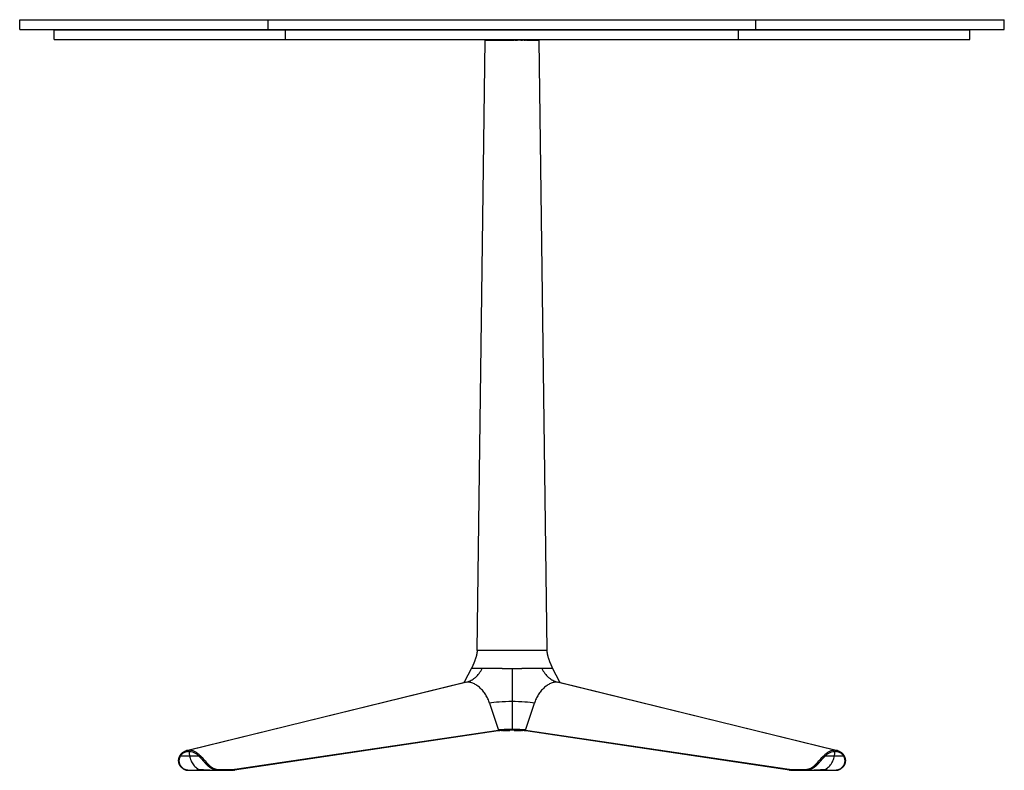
# Model space of a CAD drawing. Header units: millimetres. Extents: x 0 to 990, y 0 to 755.
import ezdxf

# ---------------------------------------------------------------- set-up
doc = ezdxf.new("R2010")
doc.units = ezdxf.units.MM
doc.header["$MEASUREMENT"] = 0
doc.layers.add('Crea2D$visibili$tangenti', color=7, linetype='Continuous', true_color=0x000000)

msp = doc.modelspace()

# ---------------------------------------------------------------- linework, layer by layer
at = {"layer": 'Crea2D$visibili$tangenti'}
for p, q in [((0, 755.15), (250, 755.15)), ((0, 745.15), (0, 755.15)), ((250, 745.15), (250, 755.15)), ((250, 755.15), (740, 755.15)), ((740, 755.15), (990, 755.15)), ((740, 745.15), (740, 755.15)), ((990, 745.15), (990, 755.15)), ((0, 745.15), (250, 745.15)), ((34.74, 745.09), (267.19, 745.09)), ((34.74, 735.09), (34.74, 745.09)), ((250, 745.15), (740, 745.15)), ((267.19, 735.09), (267.19, 745.09)), ((267.19, 745.09), (722.81, 745.09)), ((722.81, 745.09), (955.26, 745.09)), ((722.81, 735.09), (722.81, 745.09)), ((740, 745.15), (990, 745.15)), ((955.26, 735.09), (955.26, 745.09)), ((34.74, 735.09), (267.19, 735.09)), ((267.19, 735.09), (722.81, 735.09)), ((460, 120.49), (468, 734.65)), ((468, 734.65), (495.79, 734.65)), ((496.02, 734.65), (495.79, 734.65)), ((496.02, 734.65), (496.08, 734.65)), ((496.32, 734.65), (496.08, 734.65)), ((496.32, 734.65), (496.38, 734.65)), ((496.63, 734.65), (496.38, 734.65)), ((496.63, 734.65), (496.69, 734.65)), ((496.84, 734.65), (496.69, 734.65)), ((496.84, 734.65), (497, 734.65)), ((497.06, 734.65), (497, 734.65)), ((497.06, 734.65), (497.3, 734.65)), ((497.38, 734.65), (497.3, 734.65)), ((497.38, 734.65), (497.61, 734.65)), ((497.69, 734.65), (497.61, 734.65)), ((497.69, 734.65), (497.91, 734.65)), ((498, 734.65), (497.91, 734.65)), ((498, 734.65), (498.22, 734.65)), ((498.31, 734.65), (498.22, 734.65)), ((498.31, 734.65), (498.49, 734.65)), ((498.62, 734.65), (498.49, 734.65)), ((498.62, 734.65), (498.8, 734.65)), ((498.93, 734.65), (498.8, 734.65)), ((498.93, 734.65), (499.12, 734.65)), ((499.24, 734.65), (499.12, 734.65)), ((499.24, 734.65), (499.43, 734.65)), ((499.55, 734.65), (499.43, 734.65)), ((499.55, 734.65), (499.75, 734.65)), ((499.86, 734.65), (499.75, 734.65)), ((499.86, 734.65), (500.06, 734.65)), ((500.16, 734.65), (500.06, 734.65)), ((500.16, 734.65), (500.38, 734.65)), ((500.47, 734.65), (500.38, 734.65)), ((500.47, 734.65), (500.69, 734.65)), ((500.95, 734.65), (500.69, 734.65)), ((500.95, 734.65), (501.01, 734.65)), ((501.26, 734.65), (501.01, 734.65)), ((501.26, 734.65), (501.32, 734.65)), ((501.56, 734.65), (501.32, 734.65)), ((501.56, 734.65), (501.64, 734.65)), ((501.87, 734.65), (501.64, 734.65)), ((501.87, 734.65), (501.94, 734.65)), ((502.18, 734.65), (501.94, 734.65)), ((502.18, 734.65), (502.24, 734.65)), ((502.49, 734.65), (502.24, 734.65)), ((502.49, 734.65), (502.54, 734.65)), ((502.8, 734.65), (502.54, 734.65)), ((502.8, 734.65), (502.86, 734.65)), ((503.11, 734.65), (502.86, 734.65)), ((503.11, 734.65), (503.16, 734.65)), ((503.42, 734.65), (503.16, 734.65)), ((503.42, 734.65), (503.52, 734.65)), ((503.73, 734.65), (503.52, 734.65)), ((503.73, 734.65), (503.84, 734.65)), ((504.02, 734.65), (503.84, 734.65)), ((504.02, 734.65), (504.15, 734.65)), ((504.31, 734.65), (504.15, 734.65)), ((504.31, 734.65), (504.46, 734.65)), ((504.6, 734.65), (504.46, 734.65)), ((504.6, 734.65), (504.77, 734.65)), ((504.89, 734.65), (504.77, 734.65)), ((504.89, 734.65), (505.08, 734.65)), ((505.18, 734.65), (505.08, 734.65)), ((505.18, 734.65), (505.39, 734.65)), ((505.57, 734.65), (505.39, 734.65)), ((505.57, 734.65), (505.7, 734.65)), ((505.87, 734.65), (505.7, 734.65)), ((505.87, 734.65), (506.01, 734.65)), ((506.18, 734.65), (506.01, 734.65)), ((506.18, 734.65), (506.31, 734.65)), ((506.48, 734.65), (506.31, 734.65)), ((506.48, 734.65), (506.59, 734.65)), ((506.78, 734.65), (506.59, 734.65)), ((506.78, 734.65), (506.87, 734.65)), ((507.08, 734.65), (506.87, 734.65)), ((507.08, 734.65), (507.23, 734.65)), ((507.38, 734.65), (507.23, 734.65)), ((507.38, 734.65), (507.53, 734.65)), ((507.68, 734.65), (507.53, 734.65)), ((507.68, 734.65), (507.83, 734.65)), ((507.95, 734.65), (507.83, 734.65)), ((507.95, 734.65), (508.13, 734.65)), ((508.22, 734.65), (508.13, 734.65)), ((508.22, 734.65), (508.43, 734.65)), ((508.5, 734.65), (508.43, 734.65)), ((508.5, 734.65), (508.73, 734.65)), ((508.86, 734.65), (508.73, 734.65)), ((508.86, 734.65), (509.01, 734.65)), ((509.15, 734.65), (509.01, 734.65)), ((509.15, 734.65), (509.27, 734.65)), ((509.43, 734.65), (509.27, 734.65)), ((509.43, 734.65), (509.53, 734.65)), ((509.72, 734.65), (509.53, 734.65)), ((509.72, 734.65), (509.89, 734.65)), ((510.01, 734.65), (509.89, 734.65)), ((510.01, 734.65), (510.18, 734.65)), ((510.29, 734.65), (510.18, 734.65)), ((510.29, 734.65), (510.47, 734.65)), ((510.52, 734.65), (510.47, 734.65)), ((510.52, 734.65), (510.75, 734.65)), ((510.8, 734.65), (510.75, 734.65)), ((510.8, 734.65), (511.03, 734.65)), ((511.08, 734.65), (511.03, 734.65)), ((511.08, 734.65), (511.27, 734.65)), ((511.36, 734.65), (511.27, 734.65)), ((511.36, 734.65), (511.51, 734.65)), ((511.64, 734.65), (511.51, 734.65)), ((511.64, 734.65), (511.77, 734.65)), ((511.91, 734.65), (511.77, 734.65)), ((511.91, 734.65), (512.13, 734.65)), ((512.18, 734.65), (512.13, 734.65)), ((512.18, 734.65), (512.39, 734.65)), ((512.45, 734.65), (512.39, 734.65)), ((512.45, 734.65), (512.66, 734.65)), ((512.7, 734.65), (512.66, 734.65)), ((512.7, 734.65), (512.91, 734.65)), ((512.97, 734.65), (512.91, 734.65)), ((512.97, 734.65), (513.13, 734.65)), ((513.23, 734.65), (513.13, 734.65)), ((513.23, 734.65), (513.24, 734.65)), ((513.49, 734.65), (513.24, 734.65)), ((513.49, 734.65), (513.69, 734.65)), ((513.74, 734.65), (513.69, 734.65)), ((513.74, 734.65), (513.94, 734.65)), ((513.99, 734.65), (513.94, 734.65)), ((513.99, 734.65), (514.19, 734.65)), ((514.21, 734.65), (514.19, 734.65)), ((514.21, 734.65), (514.41, 734.65)), ((514.48, 734.65), (514.41, 734.65)), ((514.71, 734.65), (514.48, 734.65)), ((514.48, 734.65), (514.48, 734.65)), ((514.71, 734.65), (514.82, 734.65)), ((514.95, 734.65), (514.82, 734.65)), ((514.95, 734.65), (515.15, 734.65)), ((515.18, 734.65), (515.15, 734.65)), ((515.18, 734.65), (515.38, 734.65)), ((515.39, 734.65), (515.38, 734.65)), ((515.39, 734.65), (515.57, 734.65)), ((515.63, 734.65), (515.57, 734.65)), ((515.63, 734.65), (515.65, 734.65)), ((515.85, 734.65), (515.65, 734.65)), ((515.85, 734.65), (515.96, 734.65)), ((516.07, 734.65), (515.96, 734.65)), ((516.07, 734.65), (516.27, 734.65)), ((516.28, 734.65), (516.27, 734.65)), ((516.28, 734.65), (516.46, 734.65)), ((516.7, 734.65), (516.46, 734.65)), ((516.7, 734.65), (516.89, 734.65)), ((516.9, 734.65), (516.89, 734.65)), ((516.9, 734.65), (517.1, 734.65)), ((517.1, 734.65), (517.1, 734.65)), ((517.43, 734.65), (517.1, 734.65)), ((517.1, 734.65), (517.1, 734.65)), ((517.43, 734.65), (517.49, 734.65)), ((517.56, 734.65), (517.49, 734.65)), ((517.56, 734.65), (517.67, 734.65)), ((517.72, 734.65), (517.67, 734.65)), ((517.72, 734.65), (517.86, 734.65)), ((517.98, 734.65), (517.86, 734.65)), ((517.98, 734.65), (518.04, 734.65)), ((518.12, 734.65), (518.04, 734.65)), ((518.12, 734.65), (518.22, 734.65)), ((518.26, 734.65), (518.22, 734.65)), ((518.26, 734.65), (518.4, 734.65)), ((518.49, 734.65), (518.4, 734.65)), ((518.49, 734.65), (518.57, 734.65)), ((518.61, 734.65), (518.57, 734.65)), ((518.61, 734.65), (518.89, 734.65)), ((518.96, 734.65), (518.89, 734.65)), ((518.96, 734.65), (519.05, 734.65)), ((519.16, 734.65), (519.05, 734.65)), ((519.16, 734.65), (519.2, 734.65)), ((519.45, 734.65), (519.2, 734.65)), ((519.45, 734.65), (519.5, 734.65)), ((519.54, 734.65), (519.5, 734.65)), ((519.54, 734.65), (519.64, 734.65)), ((519.69, 734.65), (519.64, 734.65)), ((519.69, 734.65), (519.91, 734.65)), ((519.97, 734.65), (519.91, 734.65)), ((519.97, 734.65), (520.15, 734.65)), ((520.2, 734.65), (520.15, 734.65)), ((520.2, 734.65), (520.28, 734.65)), ((520.32, 734.65), (520.28, 734.65)), ((520.32, 734.65), (520.39, 734.65)), ((520.44, 734.65), (520.39, 734.65)), ((520.44, 734.65), (520.5, 734.65)), ((520.59, 734.65), (520.5, 734.65)), ((520.59, 734.65), (520.61, 734.65)), ((520.69, 734.65), (520.61, 734.65)), ((520.69, 734.65), (520.72, 734.65)), ((520.79, 734.65), (520.72, 734.65)), ((520.79, 734.65), (520.82, 734.65)), ((520.88, 734.65), (520.82, 734.65)), ((520.88, 734.65), (520.91, 734.65)), ((521.06, 734.65), (520.91, 734.65)), ((521.06, 734.65), (521.09, 734.65)), ((521.14, 734.65), (521.09, 734.65)), ((521.14, 734.65), (521.25, 734.65)), ((521.3, 734.65), (521.25, 734.65)), ((521.3, 734.65), (521.32, 734.65)), ((521.37, 734.65), (521.32, 734.65)), ((521.37, 734.65), (521.39, 734.65)), ((521.43, 734.65), (521.39, 734.65)), ((521.43, 734.65), (521.46, 734.65)), ((521.5, 734.65), (521.46, 734.65)), ((521.5, 734.65), (521.52, 734.65)), ((521.55, 734.65), (521.52, 734.65)), ((521.55, 734.65), (521.58, 734.65)), ((521.61, 734.65), (521.58, 734.65)), ((521.61, 734.65), (521.63, 734.65)), ((521.66, 734.65), (521.63, 734.65)), ((521.66, 734.65), (521.68, 734.65)), ((521.71, 734.65), (521.68, 734.65)), ((521.71, 734.65), (521.73, 734.65)), ((521.75, 734.65), (521.73, 734.65)), ((521.75, 734.65), (521.77, 734.65)), ((521.79, 734.65), (521.77, 734.65)), ((521.79, 734.65), (521.81, 734.65)), ((521.83, 734.65), (521.81, 734.65)), ((521.83, 734.65), (521.84, 734.65)), ((521.86, 734.65), (521.84, 734.65)), ((521.86, 734.65), (521.87, 734.65)), ((521.89, 734.65), (521.87, 734.65)), ((521.89, 734.65), (521.9, 734.65)), ((521.92, 734.65), (521.9, 734.65)), ((521.92, 734.65), (521.93, 734.65)), ((521.94, 734.65), (521.93, 734.65)), ((521.94, 734.65), (521.95, 734.65)), ((521.96, 734.65), (521.95, 734.65)), ((521.97, 734.65), (521.96, 734.65)), ((521.96, 734.65), (521.96, 734.65)), ((521.97, 734.65), (521.98, 734.65)), ((521.98, 734.65), (521.98, 734.65)), ((521.98, 734.65), (521.99, 734.65)), ((521.99, 734.65), (521.99, 734.65)), ((521.99, 734.65), (522, 734.65)), ((522, 734.65), (530, 120.49)), ((522, 734.65), (522, 734.65)), ((522, 734.65), (522, 734.65)), ((722.81, 735.09), (955.26, 735.09)), ((530, 120.49), (460, 120.49)), ((530, 120.49), (530, 120.49)), ((485.22, 102.49), (454.25, 102.49)), ((485.22, 102.49), (495, 102.49)), ((495, 102.49), (504.78, 102.49)), ((495, 102.49), (495, 69.1)), ((535.75, 102.49), (504.78, 102.49)), ((167.96, 19.87), (446.32, 88.43)), ((449.53, 88.82), (170.35, 20.15)), ((819.65, 20.15), (540.47, 88.82)), ((543.68, 88.43), (822.04, 19.87)), ((472.52, 67.52), (481.5, 40.5)), ((495, 69.1), (495, 41.05)), ((508.5, 40.5), (517.48, 67.52)), ((216.44, 1.05), (481.5, 40.5)), ((484.11, 39.9), (484.21, 39.91)), ((484.32, 39.91), (484.21, 39.9)), ((484.32, 39.91), (484.42, 39.92)), ((484.53, 39.93), (484.42, 39.92)), ((484.53, 39.93), (484.62, 39.94)), ((484.74, 39.94), (484.62, 39.93)), ((484.74, 39.94), (484.84, 39.95)), ((484.95, 39.96), (484.84, 39.95)), ((484.95, 39.96), (485.05, 39.96)), ((485.16, 39.97), (485.05, 39.96)), ((485.16, 39.97), (485.26, 39.98)), ((485.37, 39.98), (485.26, 39.98)), ((485.37, 39.98), (485.47, 39.99)), ((485.59, 40), (485.47, 39.99)), ((485.59, 40), (485.69, 40)), ((485.8, 40.01), (485.69, 40)), ((485.8, 40.01), (485.91, 40.01)), ((486.02, 40.02), (485.91, 40.01)), ((486.02, 40.02), (486.12, 40.03)), ((486.24, 40.03), (486.12, 40.03)), ((486.24, 40.03), (486.34, 40.04)), ((486.46, 40.04), (486.34, 40.04)), ((486.68, 40.05), (486.56, 40.05)), ((486.68, 40.05), (486.78, 40.06)), ((486.9, 40.06), (486.78, 40.06)), ((486.9, 40.06), (487, 40.07)), ((487.12, 40.07), (487, 40.07)), ((487.12, 40.07), (487.22, 40.08)), ((487.34, 40.08), (487.22, 40.08)), ((487.34, 40.08), (487.45, 40.09)), ((487.56, 40.09), (487.45, 40.09)), ((487.56, 40.09), (487.67, 40.1)), ((487.79, 40.1), (487.67, 40.1)), ((487.79, 40.1), (487.9, 40.11)), ((488.01, 40.11), (487.9, 40.11)), ((488.01, 40.11), (488.12, 40.11)), ((488.24, 40.12), (488.12, 40.11)), ((488.24, 40.12), (488.35, 40.12)), ((488.46, 40.13), (488.35, 40.12)), ((488.46, 40.13), (488.58, 40.13)), ((488.69, 40.13), (488.58, 40.13)), ((488.69, 40.13), (488.8, 40.14)), ((488.92, 40.14), (488.8, 40.14)), ((488.92, 40.14), (489.03, 40.15)), ((489.15, 40.15), (489.03, 40.15)), ((489.15, 40.15), (489.26, 40.15)), ((489.37, 40.16), (489.26, 40.15)), ((489.37, 40.16), (489.49, 40.16)), ((489.6, 40.16), (489.49, 40.16)), ((489.6, 40.16), (489.72, 40.16)), ((489.83, 40.17), (489.72, 40.16)), ((489.83, 40.17), (489.94, 40.17)), ((490.06, 40.17), (489.94, 40.17)), ((490.06, 40.17), (490.17, 40.18)), ((490.29, 40.18), (490.17, 40.18)), ((490.29, 40.18), (490.4, 40.18)), ((490.51, 40.18), (490.4, 40.18)), ((490.51, 40.18), (490.63, 40.19)), ((490.74, 40.19), (490.63, 40.19)), ((490.74, 40.19), (490.86, 40.19)), ((490.97, 40.19), (490.86, 40.19)), ((490.97, 40.19), (491.09, 40.2)), ((491.2, 40.2), (491.09, 40.2)), ((491.2, 40.2), (491.32, 40.2)), ((491.43, 40.2), (491.32, 40.2)), ((491.43, 40.2), (491.54, 40.2)), ((491.66, 40.21), (491.54, 40.2)), ((491.66, 40.21), (491.77, 40.21)), ((491.89, 40.21), (491.77, 40.21)), ((491.89, 40.21), (492, 40.21)), ((492.12, 40.21), (492, 40.21)), ((492.12, 40.21), (492.23, 40.21)), ((492.35, 40.22), (492.23, 40.21)), ((492.35, 40.22), (492.46, 40.22)), ((492.58, 40.22), (492.46, 40.22)), ((492.58, 40.22), (492.69, 40.22)), ((495, 40.23), (492.69, 40.22)), ((495, 41.05), (495, 40.23)), ((497.31, 40.22), (495, 40.23)), ((497.31, 40.22), (497.42, 40.22)), ((497.54, 40.22), (497.42, 40.22)), ((497.54, 40.22), (497.65, 40.22)), ((497.77, 40.21), (497.65, 40.22)), ((497.77, 40.21), (497.88, 40.21)), ((498, 40.21), (497.88, 40.21)), ((498, 40.21), (498.11, 40.21)), ((498.23, 40.21), (498.11, 40.21)), ((498.23, 40.21), (498.34, 40.21)), ((498.46, 40.2), (498.34, 40.21)), ((498.46, 40.2), (498.57, 40.2)), ((498.68, 40.2), (498.57, 40.2)), ((498.68, 40.2), (498.8, 40.2)), ((498.91, 40.2), (498.8, 40.2)), ((498.91, 40.2), (499.03, 40.19)), ((499.14, 40.19), (499.03, 40.19)), ((499.14, 40.19), (499.26, 40.19)), ((499.37, 40.19), (499.26, 40.19)), ((499.37, 40.19), (499.49, 40.18)), ((499.6, 40.18), (499.49, 40.18)), ((499.6, 40.18), (499.71, 40.18)), ((499.83, 40.18), (499.71, 40.18)), ((499.83, 40.18), (499.94, 40.17)), ((500.06, 40.17), (499.94, 40.17)), ((500.06, 40.17), (500.17, 40.17)), ((500.28, 40.16), (500.17, 40.17)), ((500.28, 40.16), (500.4, 40.16)), ((500.51, 40.16), (500.4, 40.16)), ((500.51, 40.16), (500.63, 40.16)), ((500.74, 40.15), (500.63, 40.16)), ((500.74, 40.15), (500.85, 40.15)), ((500.97, 40.15), (500.85, 40.15)), ((500.97, 40.15), (501.08, 40.14)), ((501.2, 40.14), (501.08, 40.14)), ((501.2, 40.14), (501.31, 40.13)), ((501.42, 40.13), (501.31, 40.13)), ((501.42, 40.13), (501.54, 40.13)), ((501.65, 40.12), (501.54, 40.13)), ((501.65, 40.12), (501.76, 40.12)), ((501.88, 40.11), (501.76, 40.12)), ((501.88, 40.11), (501.99, 40.11)), ((502.1, 40.11), (501.99, 40.11)), ((502.1, 40.11), (502.21, 40.1)), ((502.33, 40.1), (502.21, 40.1)), ((502.33, 40.1), (502.44, 40.09)), ((502.55, 40.09), (502.44, 40.09)), ((502.55, 40.09), (502.66, 40.08)), ((502.78, 40.08), (502.66, 40.08)), ((502.78, 40.08), (502.88, 40.07)), ((503, 40.07), (502.88, 40.07)), ((503, 40.07), (503.1, 40.06)), ((503.22, 40.06), (503.1, 40.06)), ((503.22, 40.06), (503.32, 40.05)), ((503.44, 40.05), (503.32, 40.05)), ((503.66, 40.04), (503.54, 40.04)), ((503.66, 40.04), (503.76, 40.03)), ((503.88, 40.03), (503.76, 40.03)), ((503.88, 40.03), (503.98, 40.02)), ((504.09, 40.01), (503.98, 40.02)), ((504.09, 40.01), (504.2, 40.01)), ((504.31, 40), (504.2, 40.01)), ((504.31, 40), (504.41, 40)), ((504.53, 39.99), (504.41, 40)), ((504.53, 39.99), (504.63, 39.98)), ((504.74, 39.98), (504.63, 39.98)), ((504.74, 39.98), (504.84, 39.97)), ((504.95, 39.96), (504.84, 39.97)), ((504.95, 39.96), (505.05, 39.96)), ((505.16, 39.95), (505.05, 39.96)), ((505.16, 39.95), (505.26, 39.94)), ((505.38, 39.93), (505.26, 39.94)), ((505.38, 39.94), (505.47, 39.93)), ((505.58, 39.92), (505.47, 39.93)), ((505.58, 39.92), (505.68, 39.91)), ((505.79, 39.9), (505.68, 39.91)), ((505.79, 39.91), (505.89, 39.9)), ((508.5, 40.5), (773.56, 1.05)), ((481.08, 39.58), (216.05, 0.12)), ((481.18, 39.59), (481.11, 39.58)), ((508.89, 39.58), (508.82, 39.59)), ((773.95, 0.12), (508.92, 39.58)), ((167.73, 19.82), (167.65, 19.8)), ((167.73, 19.82), (167.81, 19.84)), ((822.19, 19.84), (822.27, 19.82)), ((822.35, 19.8), (822.27, 19.82)), ((161.6, 14.49), (170.85, 14.49)), ((167.27, 19.68), (167.2, 19.66)), ((167.27, 19.68), (167.35, 19.71)), ((167.42, 19.73), (167.35, 19.71)), ((167.42, 19.73), (167.5, 19.75)), ((167.57, 19.77), (167.5, 19.75)), ((167.57, 19.77), (167.65, 19.8)), ((170.85, 14.49), (180.1, 14.49)), ((809.9, 14.49), (819.15, 14.49)), ((819.15, 14.49), (828.4, 14.49)), ((822.35, 19.8), (822.43, 19.77)), ((822.5, 19.75), (822.43, 19.77)), ((822.5, 19.75), (822.58, 19.73)), ((822.65, 19.71), (822.58, 19.73)), ((822.65, 19.71), (822.73, 19.68)), ((822.8, 19.66), (822.73, 19.68)), ((169.68, 0), (177.64, 0)), ((177.68, 0), (191.03, 0)), ((191.06, 0), (190.9, 0)), ((191.24, 0), (199.04, 0)), ((199.23, 0), (214.4, 0)), ((199.74, 0.93), (214.94, 0.93)), ((214.6, 0), (214.43, 0)), ((214.8, 0.01), (214.62, 0)), ((214.83, 0.01), (214.8, 0.01)), ((214.99, 0.02), (214.83, 0.01)), ((215.04, 0.02), (214.99, 0.02)), ((215.99, 0.12), (215.97, 0.12)), ((774.03, 0.12), (774.01, 0.12)), ((775.01, 0.02), (774.96, 0.02)), ((775.17, 0.01), (775.01, 0.02)), ((775.06, 0.93), (790.26, 0.93)), ((775.2, 0.01), (775.17, 0.01)), ((775.38, 0), (775.2, 0.01)), ((775.57, 0), (775.4, 0)), ((775.6, 0), (790.77, 0)), ((790.96, 0), (795.57, 0)), ((795.79, 0), (795.57, 0)), ((795.79, 0), (795.8, 0)), ((795.97, 0), (795.8, 0)), ((795.97, 0), (798.76, 0)), ((799.1, 0), (798.94, 0)), ((798.97, 0), (812.32, 0)), ((812.36, 0), (820.32, 0))]:
    msp.add_line(p, q, dxfattribs=at)
for points in [[(481.5, 40.5), (481.6, 40.52), (481.6, 40.48), (481.61, 40.45), (481.61, 40.41), (481.62, 40.37), (481.62, 40.33), (481.62, 40.29), (481.62, 40.27), (481.62, 40.25), (481.62, 40.23), (481.61, 40.21), (481.61, 40.19), (481.61, 40.17), (481.61, 40.15), (481.61, 40.13), (481.6, 40.11), (481.6, 40.09), (481.6, 40.07), (481.59, 40.05), (481.59, 40.04), (481.58, 40.02), (481.58, 40), (481.57, 39.98), (481.56, 39.96), (481.56, 39.94), (481.55, 39.92), (481.54, 39.91), (481.53, 39.89), (481.53, 39.87), (481.52, 39.86), (481.51, 39.84), (481.5, 39.82), (481.49, 39.81), (481.48, 39.8), (481.47, 39.78), (481.46, 39.77), (481.45, 39.75), (481.44, 39.74), (481.43, 39.73), (481.42, 39.72), (481.41, 39.71), (481.39, 39.7), (481.38, 39.68), (481.37, 39.68), (481.36, 39.67), (481.35, 39.66), (481.33, 39.65), (481.32, 39.64), (481.32, 39.64), (481.31, 39.64), (481.3, 39.63), (481.3, 39.63), (481.29, 39.63), (481.28, 39.62), (481.28, 39.62), (481.27, 39.62), (481.27, 39.61), (481.26, 39.61), (481.25, 39.61), (481.25, 39.61), (481.24, 39.61), (481.23, 39.6), (481.23, 39.6), (481.22, 39.6), (481.21, 39.6), (481.21, 39.6), (481.2, 39.6), (481.2, 39.6), (481.18, 39.59)], [(508.82, 39.59), (508.8, 39.6), (508.8, 39.6), (508.79, 39.6), (508.79, 39.6), (508.78, 39.6), (508.77, 39.6), (508.77, 39.6), (508.76, 39.61), (508.75, 39.61), (508.75, 39.61), (508.74, 39.61), (508.73, 39.61), (508.73, 39.62), (508.72, 39.62), (508.72, 39.62), (508.71, 39.63), (508.7, 39.63), (508.7, 39.63), (508.69, 39.64), (508.68, 39.64), (508.68, 39.64), (508.67, 39.65), (508.65, 39.66), (508.64, 39.67), (508.63, 39.68), (508.62, 39.68), (508.61, 39.7), (508.59, 39.71), (508.58, 39.72), (508.57, 39.73), (508.56, 39.74), (508.55, 39.75), (508.54, 39.77), (508.53, 39.78), (508.52, 39.8), (508.51, 39.81), (508.5, 39.82), (508.49, 39.84), (508.48, 39.86), (508.47, 39.87), (508.47, 39.89), (508.46, 39.91), (508.45, 39.92), (508.44, 39.94), (508.44, 39.96), (508.43, 39.98), (508.42, 40), (508.42, 40.02), (508.41, 40.04), (508.41, 40.05), (508.4, 40.07), (508.4, 40.09), (508.4, 40.11), (508.39, 40.13), (508.39, 40.15), (508.39, 40.17), (508.39, 40.19), (508.39, 40.21), (508.38, 40.23), (508.38, 40.25), (508.38, 40.27), (508.38, 40.29), (508.38, 40.33), (508.38, 40.37), (508.39, 40.41), (508.39, 40.45), (508.4, 40.48), (508.4, 40.52), (508.5, 40.5)], [(161.6, 14.49), (161.78, 14.76), (161.97, 15.03), (162.17, 15.29), (162.38, 15.55), (162.58, 15.79), (162.79, 16.02), (163.01, 16.25), (163.24, 16.48), (163.47, 16.69), (163.7, 16.89), (163.94, 17.08), (164.18, 17.27), (164.43, 17.45), (164.69, 17.62), (164.95, 17.79), (165.22, 17.94), (165.48, 18.09), (165.75, 18.22), (166.03, 18.35), (166.31, 18.47), (166.59, 18.57), (166.88, 18.67), (167.17, 18.76), (167.46, 18.84), (167.76, 18.91), (168.06, 18.97), (168.36, 19.03), (168.67, 19.07), (168.98, 19.1), (169.29, 19.13), (169.6, 19.14), (169.9, 19.14), (170.85, 14.49)], [(819.15, 14.49), (820.1, 19.14), (820.41, 19.14), (820.72, 19.13), (821.03, 19.1), (821.34, 19.07), (821.65, 19.02), (821.95, 18.97), (822.25, 18.91), (822.54, 18.84), (822.83, 18.76), (823.12, 18.67), (823.41, 18.57), (823.69, 18.47), (823.97, 18.35), (824.25, 18.22), (824.52, 18.09), (824.78, 17.94), (825.05, 17.79), (825.31, 17.62), (825.57, 17.45), (825.82, 17.27), (826.06, 17.08), (826.3, 16.89), (826.53, 16.69), (826.76, 16.48), (826.99, 16.25), (827.21, 16.02), (827.43, 15.78), (827.64, 15.53), (827.84, 15.28), (828.04, 15.02), (828.22, 14.76), (828.4, 14.49)]]:
    msp.add_lwpolyline(points, dxfattribs=at)
for points in [[(181.51, 0.44, 0.018093), (179.91, 0.39, 0.023044), (178.74, 0.25, 0.01321), (178.34, 0.18, 0.014931), (178.08, 0.11), (177.98, 0.08)], [(189.01, 0.06), (187.2, 0.16, -0.000765), (185.93, 0.24, 0.004626), (183.57, 0.39, 0.012066), (181.54, 0.44)], [(808.46, 0.44, 0.012066), (806.43, 0.39, 0.004626), (804.07, 0.24, -0.000765), (802.8, 0.16), (800.99, 0.06)], [(812.02, 0.08, 0.018299), (811.92, 0.11, 0.014931), (811.66, 0.18, 0.01321), (811.26, 0.25, 0.023044), (810.09, 0.39, 0.018093), (808.49, 0.44)]]:
    msp.add_lwpolyline(points, format="xyb", dxfattribs=at)
for centre, radius, start, end in [((449.4, 76.2), 12.61, 100.03064, 104.13056), ((445.7, 91.53), 3.17, 283.57419, 303.9463), ((540.6, 76.2), 12.61, 75.86944, 79.96936), ((487.39, -6.01), 46.02, 94.09238, 97.72164), ((487.36, -6.22), 46.24, 94.16938, 97.61131), ((502.61, -6.01), 46.02, 82.27836, 85.90762), ((502.64, -6.22), 46.24, 82.38869, 85.83062), ((170.33, 9.92), 10.24, 89.89098, 104.28732), ((819.67, 9.92), 10.24, 75.71268, 90.10902), ((161.99, 14.9), 0.569, 154.16812, 226.7775), ((181.61, 13.78), 1.67, 113.96423, 154.96831), ((808.39, 13.78), 1.67, 25.03169, 66.03577), ((828.01, 14.9), 0.569, 313.2225, 25.83188), ((177.65, 0.8), 0.8, 270.00026, 297.34774), ((181.54, 0.85), 0.408, 252.67468, 270.55756), ((214.4, 11.17), 11.17, 271.00809, 271.08769), ((214.94, 11.13), 10.19, 269.9675, 278.44615), ((214.42, 10.52), 10.52, 273.39127, 278.4707), ((214.42, 10.91), 10.91, 274.05377, 278.44542), ((775.06, 11.13), 10.19, 261.55385, 270.0325), ((775.58, 10.91), 10.91, 261.55458, 265.94623), ((775.58, 10.52), 10.52, 261.5293, 266.60873), ((775.6, 11.17), 11.17, 268.91231, 268.99191), ((808.46, 0.85), 0.408, 269.44244, 287.32532), ((812.35, 0.8), 0.8, 242.65226, 269.99974)]:
    msp.add_arc(centre, radius, start, end, dxfattribs=at)
for points, weights in [([(468, 734.65), (468, 734.65), (468, 734.65)], [1, 0.995423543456, 0.990990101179]), ([(481.5, 40.5), (481.67, 39.66), (481.08, 39.58)], [1, 0.665649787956, 0.958206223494]), ([(508.92, 39.58), (508.33, 39.66), (508.5, 40.5)], [0.958206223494, 0.665649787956, 1]), ([(170.35, 20.15), (169.73, 20), (169.9, 19.14)], [1, 0.668303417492, 1]), ([(820.1, 19.14), (820.27, 20), (819.65, 20.15)], [1, 0.668303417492, 1]), ([(199.74, 0.93), (199.85, 0), (199.21, 0)], [1, 0.644718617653, 1]), ([(214.94, 0.93), (215.05, 0), (214.4, 0)], [1, 0.644718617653, 1]), ([(216.44, 1.05), (216.61, 0.2), (216.02, 0.12)], [1, 0.665649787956, 0.958206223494]), ([(773.98, 0.12), (773.39, 0.2), (773.56, 1.05)], [0.958206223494, 0.665649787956, 1]), ([(775.6, 0), (774.95, 0), (775.06, 0.93)], [1, 0.644718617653, 1]), ([(790.79, 0), (790.15, 0), (790.26, 0.93)], [1, 0.644718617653, 1])]:
    msp.add_rational_spline(points, weights, degree=2, dxfattribs=at)
for points, degree in [([(460, 120.49), (459.73, 117.39), (459.46, 114.29), (456.81, 108.32), (455.6, 105.37), (454.25, 102.49)], 5), ([(530, 120.49), (530.27, 117.39), (530.54, 114.29), (533.19, 108.32), (534.4, 105.37), (535.75, 102.49)], 5), ([(495, 69.1), (486.1, 69.1), (477.21, 68.57), (472.52, 67.52)], 3), ([(517.48, 67.52), (512.79, 68.57), (503.9, 69.1), (495, 69.1)], 3)]:
    msp.add_open_spline(points, degree=degree, dxfattribs=at)
for points, degree, knots in [([(447.24, 88.77), (447.36, 89.01), (447.48, 89.25), (447.59, 89.49), (448.96, 92.26), (450.41, 94.97), (451.75, 97.43), (453.05, 99.93), (454.25, 102.49)], 5, [196.209, 196.209, 196.209, 196.209, 196.209, 196.209, 197.535193, 197.535193, 197.535193, 211.500555, 211.500555, 211.500555, 211.500555, 211.500555, 211.500555]), ([(449.53, 88.82), (450.31, 89.01), (451.82, 89.49), (454.02, 90.51), (456.18, 91.83), (458.96, 94.03), (462.14, 97.51), (464.14, 100.73), (465.05, 102.49)], 3, [0, 0, 0, 0, 2.391304, 4.76714, 7.252866, 9.9794, 15.381659, 21.318012, 21.318012, 21.318012, 21.318012]), ([(524.95, 102.49), (525.41, 101.6), (526.39, 99.88), (528.54, 96.76), (531.04, 94.03), (533.82, 91.83), (535.98, 90.51), (538.18, 89.49), (539.69, 89.01), (540.47, 88.82)], 3, [0, 0, 0, 0, 3.001111, 5.936428, 11.338686, 14.065221, 16.550946, 18.926783, 21.318087, 21.318087, 21.318087, 21.318087]), ([(535.75, 102.49), (536.95, 99.93), (538.25, 97.43), (539.59, 94.97), (541.04, 92.26), (542.41, 89.49), (542.52, 89.25), (542.64, 89.01), (542.76, 88.77)], 5, [-7.703668, -7.703668, -7.703668, -7.703668, -7.703668, -7.703668, 6.261694, 6.261694, 6.261694, 7.587887, 7.587887, 7.587887, 7.587887, 7.587887, 7.587887]), ([(472.52, 67.52), (472.27, 68.26), (471.74, 69.73), (470.49, 72.59), (468.64, 75.98), (466.01, 79.65), (463.04, 82.84), (459.83, 85.41), (456.43, 87.34), (453.51, 88.35), (451.2, 88.75), (450.08, 88.82), (449.53, 88.82)], 3, [0, 0, 0, 0, 2.358889, 4.689853, 9.340612, 13.921583, 18.22161, 22.390243, 26.222768, 29.901046, 31.610987, 33.257573, 33.257573, 33.257573, 33.257573]), ([(540.47, 88.82), (539.92, 88.82), (538.8, 88.75), (536.49, 88.35), (533.57, 87.34), (530.17, 85.41), (526.96, 82.84), (523.99, 79.65), (521.36, 75.98), (519.51, 72.59), (518.26, 69.73), (517.73, 68.26), (517.48, 67.52)], 3, [0, 0, 0, 0, 1.646586, 3.356528, 7.034805, 10.86733, 15.035963, 19.33599, 23.916962, 28.56772, 30.898684, 33.257573, 33.257573, 33.257573, 33.257573]), ([(542.53, 88.91), (542.55, 88.89), (542.57, 88.88), (542.63, 88.84), (542.76, 88.76), (543.07, 88.61), (543.36, 88.51), (543.56, 88.46)], 3, [0, 0, 0, 0, 0.020527, 0.074314, 0.205045, 0.493546, 1.127889, 1.127889, 1.127889, 1.127889]), ([(495, 41.05), (494.28, 41.05), (492.9, 41.05), (490.28, 41.01), (487.35, 40.93), (484.65, 40.79), (482.79, 40.65), (481.98, 40.56), (481.6, 40.52)], 3, [0, 0, 0, 0, 2.169024, 4.13773, 7.843374, 10.9716, 12.26165, 13.420306, 13.420306, 13.420306, 13.420306]), ([(508.4, 40.52), (508.02, 40.56), (507.21, 40.65), (505.35, 40.79), (502.65, 40.93), (498.99, 41.03), (496.38, 41.05), (495, 41.05)], 3, [0, 0, 0, 0, 1.158657, 2.448706, 5.576932, 9.282576, 13.420306, 13.420306, 13.420306, 13.420306]), ([(180.93, 15.31), (180.53, 15.69), (179.71, 16.41), (178.02, 17.69), (175.83, 18.96), (173.1, 19.92), (171.25, 20.15), (170.35, 20.15)], 3, [0, 0, 0, 0, 1.6687, 3.276673, 6.355516, 9.220988, 11.917163, 11.917163, 11.917163, 11.917163]), ([(819.65, 20.15), (819.2, 20.15), (818.31, 20.1), (816.48, 19.77), (814.17, 18.96), (811.5, 17.41), (809.86, 16.06), (809.07, 15.31)], 3, [0, 0, 0, 0, 1.333955, 2.696175, 5.561647, 8.640491, 11.917163, 11.917163, 11.917163, 11.917163]), ([(169.9, 19.14), (170.33, 19.14), (171.2, 19.09), (172.96, 18.78), (175.18, 18), (177.75, 16.51), (179.33, 15.21), (180.1, 14.49)], 3, [0, 0, 0, 0, 1.283234, 2.59451, 5.3533, 8.317993, 11.473605, 11.473605, 11.473605, 11.473605]), ([(170.85, 14.49), (171.01, 13.69), (171.42, 12.04), (172.29, 9.66), (173.41, 7.38), (174.71, 5.4), (176.17, 3.71), (177.74, 2.32), (179.48, 1.2), (180.75, 0.67), (181.42, 0.46)], 3, [0, 0, 0, 0, 2.435818, 5.103096, 7.600413, 10.027356, 12.210599, 14.294456, 16.288717, 18.395379, 18.395379, 18.395379, 18.395379]), ([(180.93, 15.31), (181.32, 14.94), (182.14, 14.13), (184.31, 11.82), (186.46, 9.3), (188.71, 6.83), (190.04, 5.47), (190.94, 4.64), (191.38, 4.26)], 3, [0, 0, 0, 0, 1.612914, 3.456208, 9.498334, 11.541985, 13.480732, 15.215951, 15.215951, 15.215951, 15.215951]), ([(798.62, 4.26), (798.84, 4.45), (799.27, 4.83), (800.16, 5.67), (801.29, 6.83), (803.54, 9.3), (806.04, 12.23), (808.23, 14.52), (809.07, 15.31)], 3, [0, 0, 0, 0, 0.866261, 1.735219, 3.673966, 5.717617, 11.759743, 15.215951, 15.215951, 15.215951, 15.215951]), ([(808.58, 0.46), (809.25, 0.67), (810.52, 1.2), (812.26, 2.32), (813.83, 3.71), (815.29, 5.4), (816.59, 7.38), (818.08, 10.38), (818.81, 12.82), (819.15, 14.49)], 3, [0, 0, 0, 0, 2.106662, 4.100923, 6.18478, 8.368023, 10.794966, 13.292283, 18.395379, 18.395379, 18.395379, 18.395379]), ([(809.9, 14.49), (810.29, 14.86), (811.08, 15.55), (812.72, 16.78), (814.82, 18), (817.45, 18.92), (819.23, 19.14), (820.1, 19.14)], 3, [0, 0, 0, 0, 1.606681, 3.155612, 6.120305, 8.879095, 11.473605, 11.473605, 11.473605, 11.473605]), ([(181.42, 0.46), (181.21, 0.46), (180.8, 0.46), (180.03, 0.43), (179.16, 0.36), (178.35, 0.23), (177.89, 0.11), (177.72, 0.05), (177.67, 0.03), (177.63, 0.01), (177.64, 0), (177.65, 0)], 3, [0, 0, 0, 0, 0.636119, 1.222547, 2.300342, 3.267834, 3.664751, 3.740303, 3.803605, 3.832506, 3.848375, 3.848375, 3.848375, 3.848375]), ([(191.24, 0), (191.05, 0), (190.69, 0), (189.96, 0.02), (188.94, 0.06), (186.8, 0.18), (184.26, 0.38), (182.19, 0.46), (181.42, 0.46)], 3, [0, 0, 0, 0, 0.552293, 1.101356, 2.190191, 3.601641, 7.521935, 9.83191, 9.83191, 9.83191, 9.83191]), ([(191.38, 4.26), (191.7, 3.99), (192.35, 3.49), (193.69, 2.6), (195.42, 1.73), (197.57, 1.09), (199.02, 0.93), (199.74, 0.93)], 3, [0, 0, 0, 0, 1.251215, 2.468094, 4.814681, 7.035402, 9.178267, 9.178267, 9.178267, 9.178267]), ([(790.26, 0.93), (790.61, 0.93), (791.32, 0.97), (792.76, 1.19), (794.58, 1.73), (796.68, 2.79), (797.99, 3.73), (798.62, 4.26)], 3, [0, 0, 0, 0, 1.042598, 2.142865, 4.363587, 6.710173, 9.178267, 9.178267, 9.178267, 9.178267]), ([(808.58, 0.46), (808.22, 0.46), (807.45, 0.45), (805.37, 0.35), (803.2, 0.18), (800.69, 0.04), (799.49, 0), (798.76, 0)], 3, [0, 0, 0, 0, 1.096521, 2.309975, 6.230269, 7.641719, 9.83191, 9.83191, 9.83191, 9.83191]), ([(812.35, 0), (812.35, 0), (812.37, 0), (812.35, 0.02), (812.33, 0.03), (812.26, 0.06), (812.08, 0.12), (811.61, 0.24), (810.83, 0.36), (809.76, 0.45), (808.99, 0.46), (808.58, 0.46)], 3, [0, 0, 0, 0, 0.011709, 0.023442, 0.054648, 0.108072, 0.242021, 0.620305, 1.548033, 2.625828, 3.848375, 3.848375, 3.848375, 3.848375])]:
    msp.add_open_spline(points, degree=degree, knots=knots, dxfattribs=at)
for points, weights, knots in [([(168.94, 0.03), (168.37, 0.07), (167.8, 0.17), (167.25, 0.32), (166.86, 0.42), (166.47, 0.56), (166.09, 0.71), (165.71, 0.87), (165.34, 1.06), (164.98, 1.26), (164.26, 1.68), (163.58, 2.18), (162.95, 2.78), (162.8, 2.93), (162.64, 3.08), (162.49, 3.24), (162.42, 3.32), (162.34, 3.4), (162.27, 3.49), (162.23, 3.53), (162.19, 3.57), (162.16, 3.61), (162.12, 3.65), (162.08, 3.7), (162.05, 3.74), (161.76, 4.08), (161.49, 4.45), (161.25, 4.83), (161.01, 5.21), (160.79, 5.61), (160.61, 6.03), (160.42, 6.44), (160.27, 6.88), (160.15, 7.32), (160.02, 7.77), (159.93, 8.23), (159.88, 8.7), (159.83, 9.13), (159.81, 9.57), (159.82, 10.01), (159.83, 10.24), (159.84, 10.47), (159.86, 10.7), (159.89, 10.93), (159.92, 11.15), (159.96, 11.38), (160.04, 11.83), (160.15, 12.27), (160.29, 12.71), (160.57, 13.56), (160.96, 14.37), (161.46, 15.13)], [1, 0.997147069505, 0.997147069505, 1, 0.998566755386, 0.998566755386, 1, 0.998639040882, 0.998639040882, 1, 1, 1, 1, 0.999746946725, 0.999746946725, 1, 0.999939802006, 0.999939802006, 1, 1, 1, 1, 1, 1, 1, 0.998411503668, 0.998411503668, 1, 0.998292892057, 0.998292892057, 1, 0.998181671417, 0.998181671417, 1, 0.998012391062, 0.998012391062, 1, 0.998258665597, 0.998258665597, 1, 0.999545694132, 0.999545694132, 1, 0.999557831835, 0.999557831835, 1, 0.998349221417, 0.998349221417, 1, 0.994265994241, 0.994265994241, 1], [0, 0, 0, 0, 1.716406, 1.716406, 1.716406, 2.943768, 2.943768, 2.943768, 4.185739, 4.185739, 4.185739, 7.674101, 7.674101, 7.674101, 8.329321, 8.329321, 8.329321, 8.660762, 8.660762, 8.660762, 8.879465, 8.879465, 8.879465, 9.099913, 9.099913, 9.099913, 10.452226, 10.452226, 10.452226, 11.810103, 11.810103, 11.810103, 13.18283, 13.18283, 13.18283, 14.590782, 14.590782, 14.590782, 15.910294, 15.910294, 15.910294, 16.595658, 16.595658, 16.595658, 17.284944, 17.284944, 17.284944, 18.652111, 18.652111, 18.652111, 21.348929, 21.348929, 21.348929, 21.348929]), ([(161.6, 14.49), (161.32, 14.05), (160.86, 13.15), (160.38, 11.72), (160.13, 10.26), (160.12, 8.81), (160.35, 7.38), (160.96, 5.54), (161.74, 4.29), (162.37, 3.56), (162.64, 3.24), (162.93, 2.94), (163.23, 2.65), (163.48, 2.43), (163.94, 2.03), (164.92, 1.32), (166.22, 0.63), (167.92, 0.11), (169.09, 0), (169.68, 0)], [1, 1, 1, 1, 1, 1, 1, 1, 1, 1, 0.999037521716, 0.999037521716, 1, 1, 1, 1, 1, 1, 1, 1], [0, 0, 0, 0, 1.550911, 3.037333, 4.506693, 5.96946, 7.396544, 8.837481, 11.752554, 11.752554, 11.752554, 13.00249, 13.00249, 13.00249, 13.992414, 14.839109, 16.627261, 18.382839, 20.145531, 20.145531, 20.145531, 20.145531]), ([(161.47, 15.15), (161.99, 15.94), (162.58, 16.65), (163.23, 17.27), (163.55, 17.58), (163.89, 17.87), (164.25, 18.14), (164.61, 18.4), (164.98, 18.64), (165.37, 18.86), (165.95, 19.19), (166.57, 19.46), (167.2, 19.66)], [1, 1, 1, 1, 0.998749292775, 0.998749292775, 1, 0.998606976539, 0.998606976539, 1, 0.996697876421, 0.996697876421, 1], [0.006316, 0.006316, 0.006316, 0.006316, 3.699381, 3.699381, 3.699381, 5.03701, 5.03701, 5.03701, 6.369248, 6.369248, 6.369248, 8.372874, 8.372874, 8.372874, 8.372874]), ([(199.21, 0), (198.9, 0), (198.25, 0.03), (196.94, 0.2), (195.28, 0.64), (193.36, 1.48), (192.16, 2.23), (191.57, 2.65), (191.17, 2.94), (190.79, 3.24), (190.41, 3.56), (190.18, 3.75), (189.69, 4.18), (188.7, 5.11), (187.44, 6.4), (185.2, 8.87), (182.83, 11.65), (180.83, 13.77), (180.1, 14.49)], [1, 1, 1, 1, 1, 1, 1, 1, 0.999462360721, 0.999462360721, 1, 1, 1, 1, 1, 1, 1, 1, 1], [0, 0, 0, 0, 0.906906, 1.951531, 3.962154, 6.052907, 8.215068, 8.215068, 8.215068, 9.682386, 9.682386, 9.682386, 10.598092, 11.627598, 13.770831, 15.987115, 21.643799, 24.723833, 24.723833, 24.723833, 24.723833]), ([(809.9, 14.49), (809.56, 14.15), (808.84, 13.42), (806.86, 11.29), (804.8, 8.87), (802.56, 6.4), (801.09, 4.89), (800.08, 3.98), (799.59, 3.56), (799.21, 3.24), (798.83, 2.94), (798.43, 2.65), (798.11, 2.43), (797.51, 2.03), (796.28, 1.33), (794.72, 0.64), (792.77, 0.12), (791.45, 0), (790.79, 0)], [1, 1, 1, 1, 1, 1, 1, 1, 1, 0.999462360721, 0.999462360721, 1, 1, 1, 1, 1, 1, 1, 1], [0, 0, 0, 0, 1.438219, 3.080034, 8.736718, 10.953002, 13.096235, 15.041447, 15.041447, 15.041447, 16.508765, 16.508765, 16.508765, 17.674313, 18.670926, 20.761679, 22.772302, 24.723833, 24.723833, 24.723833, 24.723833]), ([(820.32, 0), (820.6, 0), (821.18, 0.03), (822.35, 0.19), (823.78, 0.63), (825.37, 1.48), (826.32, 2.24), (826.77, 2.65), (827.07, 2.94), (827.36, 3.24), (827.63, 3.56), (827.95, 3.93), (828.53, 4.72), (829.2, 6.01), (829.65, 7.38), (829.88, 8.81), (829.87, 10.26), (829.54, 12.23), (828.94, 13.63), (828.4, 14.49)], [1, 1, 1, 1, 1, 1, 1, 1, 0.999037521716, 0.999037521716, 1, 1, 1, 1, 1, 1, 1, 1, 1, 1], [0, 0, 0, 0, 0.827824, 1.762692, 3.51827, 5.306421, 7.14304, 7.14304, 7.14304, 8.392977, 8.392977, 8.392977, 9.875614, 11.30805, 12.748987, 14.176071, 15.638837, 17.108198, 20.145531, 20.145531, 20.145531, 20.145531]), ([(828.54, 15.13), (829.04, 14.37), (829.43, 13.56), (829.71, 12.71), (829.85, 12.27), (829.96, 11.83), (830.04, 11.38), (830.08, 11.15), (830.11, 10.93), (830.14, 10.7), (830.16, 10.47), (830.17, 10.24), (830.18, 10.01), (830.19, 9.57), (830.17, 9.13), (830.12, 8.7), (830.07, 8.23), (829.98, 7.77), (829.85, 7.32), (829.73, 6.88), (829.58, 6.44), (829.39, 6.03), (829.21, 5.61), (828.99, 5.21), (828.75, 4.83), (828.51, 4.45), (828.24, 4.08), (827.95, 3.74), (827.92, 3.7), (827.88, 3.65), (827.84, 3.61), (827.81, 3.57), (827.77, 3.53), (827.73, 3.49), (827.66, 3.4), (827.58, 3.32), (827.51, 3.24), (827.36, 3.08), (827.2, 2.93), (827.05, 2.78), (826.42, 2.18), (825.74, 1.68), (825.02, 1.26), (824.66, 1.06), (824.29, 0.87), (823.91, 0.71), (823.53, 0.56), (823.14, 0.42), (822.75, 0.32), (822.2, 0.17), (821.63, 0.07), (821.06, 0.03)], [1, 0.994265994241, 0.994265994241, 1, 0.998349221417, 0.998349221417, 1, 0.999557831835, 0.999557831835, 1, 0.999545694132, 0.999545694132, 1, 0.998258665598, 0.998258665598, 1, 0.998012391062, 0.998012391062, 1, 0.998181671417, 0.998181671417, 1, 0.998292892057, 0.998292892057, 1, 0.998411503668, 0.998411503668, 1, 1, 1, 1, 1, 1, 1, 0.999939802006, 0.999939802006, 1, 0.999746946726, 0.999746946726, 1, 1, 1, 1, 0.998639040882, 0.998639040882, 1, 0.998566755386, 0.998566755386, 1, 0.997147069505, 0.997147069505, 1], [0, 0, 0, 0, 2.696818, 2.696818, 2.696818, 4.063985, 4.063985, 4.063985, 4.753271, 4.753271, 4.753271, 5.438635, 5.438635, 5.438635, 6.758147, 6.758147, 6.758147, 8.166099, 8.166099, 8.166099, 9.538826, 9.538826, 9.538826, 10.896703, 10.896703, 10.896703, 12.249016, 12.249016, 12.249016, 12.469463, 12.469463, 12.469463, 12.688166, 12.688166, 12.688166, 13.019608, 13.019608, 13.019608, 13.674828, 13.674828, 13.674828, 17.16319, 17.16319, 17.16319, 18.405161, 18.405161, 18.405161, 19.632523, 19.632523, 19.632523, 21.348929, 21.348929, 21.348929, 21.348929]), ([(822.8, 19.66), (823.43, 19.46), (824.05, 19.19), (824.63, 18.86), (825.02, 18.64), (825.39, 18.4), (825.75, 18.14), (826.11, 17.87), (826.45, 17.58), (826.77, 17.27), (827.42, 16.65), (828.01, 15.94), (828.53, 15.15)], [1, 0.996697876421, 0.996697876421, 1, 0.998606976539, 0.998606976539, 1, 0.998749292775, 0.998749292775, 1, 1, 1, 1], [0, 0, 0, 0, 2.003626, 2.003626, 2.003626, 3.335865, 3.335865, 3.335865, 4.673493, 4.673493, 4.673493, 8.366558, 8.366558, 8.366558, 8.366558])]:
    msp.add_rational_spline(points, weights, degree=3, knots=knots, dxfattribs=at)

doc.saveas('drawing.dxf')
